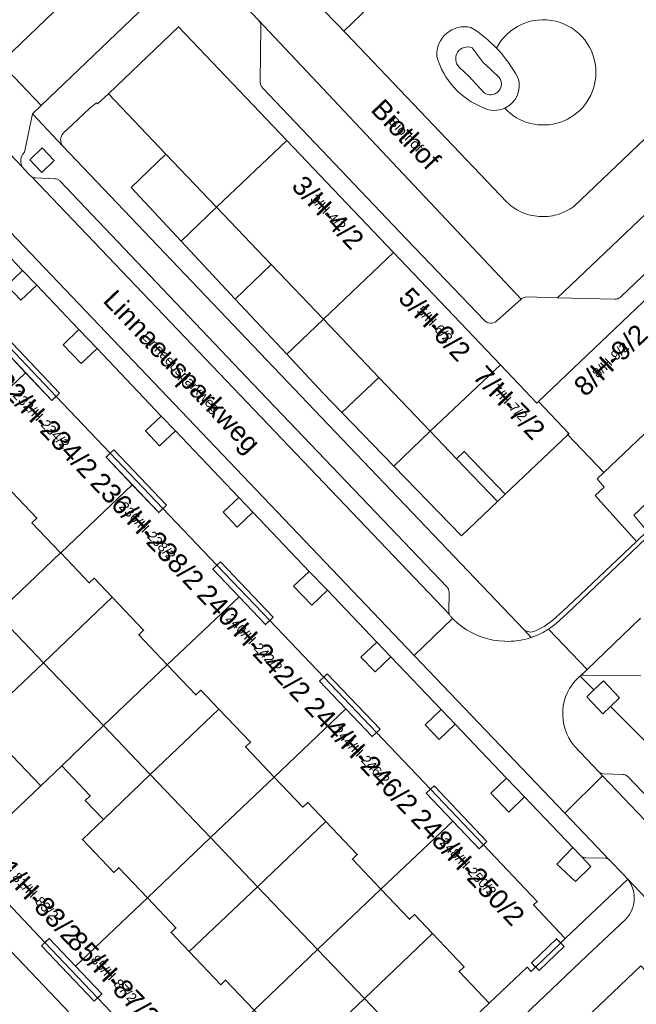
# Model space of a CAD drawing. Header units: metres. Extents: x 124322 to 125871, y 483990 to 485142.
# Tile 26 of 61: x 124596 to 124660, y 484654 to 484756. Entities that reach past the tile are written whole.
import ezdxf
from ezdxf.enums import TextEntityAlignment as Align

# ---------------------------------------------------------------- set-up
doc = ezdxf.new("R2010")
doc.units = ezdxf.units.M
for name, color, linetype, lineweight in [('B-RO-OG-BEBOUWING-GV', 7, 'Continuous', 35), ('B-RO-OG-BEBOUWING-T18', 7, 'Continuous', 18), ('B-RO-OG-BEBOUWING-T18 @ 0.5', 7, 'Continuous', 18), ('B-RO-OG-BEBOUWING-T18 @ 1', 7, 'Continuous', 18), ('B-RO-OG-BEBOUWING_LUIFEL-GV', 7, 'Continuous', 18), ('B-RO-OG-TERREIN_CULTUURSCHEIDING-GV', 7, 'Continuous', 0), ('B-RO-OG-TERREIN_ERF-GV', 7, 'Continuous', 0), ('B-RO-OG-TOPOGRAFIE-T18', 7, 'Continuous', 18), ('B-RO-OG-TOPOGRAFIE-T18 @ 0.5', 7, 'Continuous', 18), ('B-RO-OG-TOPOGRAFIE-T18 @ 1', 7, 'Continuous', 18), ('B-RO-VH-ONVERHARD-GV', 252, 'Continuous', 18), ('B-RO-VH-VERHARDING_OPEN-GV', 7, 'Continuous', 9)]:
    doc.layers.add(name, color=color, linetype=linetype, lineweight=lineweight)
doc.styles.add('IBstijl', font='arial.ttf', dxfattribs={"height": 2})

# ---------------------------------------------------------------- blocks, each defined once
blk = doc.blocks.new('*U135')
at = {"layer": 'B-RO-OG-TOPOGRAFIE-T18 @ 0.5', "style": 'IBstijl'}
blk.add_text('Biothof', height=1, rotation=-46.4, dxfattribs=at).set_placement((124636.212, 484743.711), align=Align.MIDDLE)
at = {"layer": 'B-RO-OG-TOPOGRAFIE-T18 @ 1', "style": 'IBstijl'}
blk.add_text('Biothof', height=2, rotation=-46.4, dxfattribs=at).set_placement((124636.212, 484743.711), align=Align.MIDDLE)
blk = doc.blocks.new('*U140')
at = {"layer": 'B-RO-OG-TOPOGRAFIE-T18 @ 0.5', "style": 'IBstijl'}
blk.add_text('Linnaeusparkweg', height=1, rotation=-46.4, dxfattribs=at).set_placement((124612.886, 484719.006), align=Align.MIDDLE)
at = {"layer": 'B-RO-OG-TOPOGRAFIE-T18 @ 1', "style": 'IBstijl'}
blk.add_text('Linnaeusparkweg', height=2, rotation=-46.4, dxfattribs=at).set_placement((124612.886, 484719.006), align=Align.MIDDLE)
blk = doc.blocks.new('*U285')
at = {"layer": 'B-RO-OG-BEBOUWING-T18 @ 0.5', "style": 'IBstijl'}
blk.add_text('7/H-7/2', height=1, rotation=-46.4, dxfattribs=at).set_placement((124646.903, 484715.976), align=Align.MIDDLE)
at = {"layer": 'B-RO-OG-BEBOUWING-T18 @ 1', "style": 'IBstijl'}
blk.add_text('7/H-7/2', height=2, rotation=-46.4, dxfattribs=at).set_placement((124646.903, 484715.976), align=Align.MIDDLE)
blk = doc.blocks.new('*U290')
at = {"layer": 'B-RO-OG-BEBOUWING-T18 @ 0.5', "style": 'IBstijl'}
blk.add_text('3/H-4/2', height=1, rotation=-46.4, dxfattribs=at).set_placement((124628.18, 484735.631), align=Align.MIDDLE)
at = {"layer": 'B-RO-OG-BEBOUWING-T18 @ 1', "style": 'IBstijl'}
blk.add_text('3/H-4/2', height=2, rotation=-46.4, dxfattribs=at).set_placement((124628.18, 484735.631), align=Align.MIDDLE)
blk = doc.blocks.new('*U291')
at = {"layer": 'B-RO-OG-BEBOUWING-T18 @ 0.5', "style": 'IBstijl'}
blk.add_text('232/H-234/2', height=1, rotation=-46.4, dxfattribs=at).set_placement((124598.54, 484714.234), align=Align.MIDDLE)
at = {"layer": 'B-RO-OG-BEBOUWING-T18 @ 1', "style": 'IBstijl'}
blk.add_text('232/H-234/2', height=2, rotation=-46.4, dxfattribs=at).set_placement((124598.54, 484714.234), align=Align.MIDDLE)
blk = doc.blocks.new('*U296')
at = {"layer": 'B-RO-OG-BEBOUWING-T18 @ 0.5', "style": 'IBstijl'}
blk.add_text('5/H-6/2', height=1, rotation=-46.4, dxfattribs=at).set_placement((124639.194, 484724.069), align=Align.MIDDLE)
at = {"layer": 'B-RO-OG-BEBOUWING-T18 @ 1', "style": 'IBstijl'}
blk.add_text('5/H-6/2', height=2, rotation=-46.4, dxfattribs=at).set_placement((124639.194, 484724.069), align=Align.MIDDLE)
blk = doc.blocks.new('*U297')
at = {"layer": 'B-RO-OG-BEBOUWING-T18 @ 0.5', "style": 'IBstijl'}
blk.add_text('8/H-9/2', height=1, rotation=43.6, dxfattribs=at).set_placement((124657.324, 484720.381), align=Align.MIDDLE)
at = {"layer": 'B-RO-OG-BEBOUWING-T18 @ 1', "style": 'IBstijl'}
blk.add_text('8/H-9/2', height=2, rotation=43.6, dxfattribs=at).set_placement((124657.324, 484720.381), align=Align.MIDDLE)
blk = doc.blocks.new('*U317')
at = {"layer": 'B-RO-OG-BEBOUWING-T18 @ 0.5', "style": 'IBstijl'}
blk.add_text('240/H-242/2', height=1, rotation=-46.4, dxfattribs=at).set_placement((124620.529, 484691.155), align=Align.MIDDLE)
at = {"layer": 'B-RO-OG-BEBOUWING-T18 @ 1', "style": 'IBstijl'}
blk.add_text('240/H-242/2', height=2, rotation=-46.4, dxfattribs=at).set_placement((124620.529, 484691.155), align=Align.MIDDLE)
blk = doc.blocks.new('*U320')
at = {"layer": 'B-RO-OG-BEBOUWING-T18 @ 0.5', "style": 'IBstijl'}
blk.add_text('85/H-87/2', height=1, rotation=-46.5, dxfattribs=at).set_placement((124606.044, 484656.417), align=Align.MIDDLE)
at = {"layer": 'B-RO-OG-BEBOUWING-T18 @ 1', "style": 'IBstijl'}
blk.add_text('85/H-87/2', height=2, rotation=-46.5, dxfattribs=at).set_placement((124606.044, 484656.417), align=Align.MIDDLE)
blk = doc.blocks.new('*U341')
at = {"layer": 'B-RO-OG-BEBOUWING-T18 @ 0.5', "style": 'IBstijl'}
blk.add_text('81/H-83/2', height=1, rotation=-46.5, dxfattribs=at).set_placement((124597.937, 484664.936), align=Align.MIDDLE)
at = {"layer": 'B-RO-OG-BEBOUWING-T18 @ 1', "style": 'IBstijl'}
blk.add_text('81/H-83/2', height=2, rotation=-46.5, dxfattribs=at).set_placement((124597.937, 484664.936), align=Align.MIDDLE)
blk = doc.blocks.new('*U345')
at = {"layer": 'B-RO-OG-BEBOUWING-T18 @ 0.5', "style": 'IBstijl'}
blk.add_text('248/H-250/2', height=1, rotation=-46.4, dxfattribs=at).set_placement((124642.639, 484667.984), align=Align.MIDDLE)
at = {"layer": 'B-RO-OG-BEBOUWING-T18 @ 1', "style": 'IBstijl'}
blk.add_text('248/H-250/2', height=2, rotation=-46.4, dxfattribs=at).set_placement((124642.639, 484667.984), align=Align.MIDDLE)
blk = doc.blocks.new('*U365')
at = {"layer": 'B-RO-OG-BEBOUWING-T18 @ 0.5', "style": 'IBstijl'}
blk.add_text('236/H-238/2', height=1, rotation=-46.4, dxfattribs=at).set_placement((124609.513, 484702.711), align=Align.MIDDLE)
at = {"layer": 'B-RO-OG-BEBOUWING-T18 @ 1', "style": 'IBstijl'}
blk.add_text('236/H-238/2', height=2, rotation=-46.4, dxfattribs=at).set_placement((124609.513, 484702.711), align=Align.MIDDLE)
blk = doc.blocks.new('*U371')
at = {"layer": 'B-RO-OG-BEBOUWING-T18 @ 0.5', "style": 'IBstijl'}
blk.add_text('244/H-246/2', height=1, rotation=-46.4, dxfattribs=at).set_placement((124631.627, 484679.538), align=Align.MIDDLE)
at = {"layer": 'B-RO-OG-BEBOUWING-T18 @ 1', "style": 'IBstijl'}
blk.add_text('244/H-246/2', height=2, rotation=-46.4, dxfattribs=at).set_placement((124631.627, 484679.538), align=Align.MIDDLE)

msp = doc.modelspace()

# ---------------------------------------------------------------- linework, layer by layer
at = {"layer": 'B-RO-OG-BEBOUWING-GV'}
for points in [[(124605.459, 484747.88), (124611.408, 484741.641), (124616.643, 484736.15), (124623.889, 484743.035), (124612.698, 484754.78)], [(124623.889, 484743.035), (124616.643, 484736.15), (124622.29, 484730.226), (124627.683, 484724.569), (124634.921, 484731.455)], [(124594.604, 484722.324), (124589.031, 484728.175), (124588.597, 484727.761), (124585.865, 484730.629), (124578.461, 484723.607), (124581.416, 484720.503), (124581.923, 484720.986), (124583.795, 484719.02), (124587.046, 484715.604), (124586.539, 484715.122), (124589.497, 484712.014), (124596.893, 484719.05), (124594.169, 484721.91)], [(124634.921, 484731.455), (124627.683, 484724.569), (124633.405, 484718.566), (124638.716, 484712.995), (124645.953, 484719.875)], [(124668.994, 484720.479), (124662.135, 484727.729), (124649.89, 484716.061), (124653.033, 484712.757), (124652.91, 484712.64), (124656.649, 484708.716), (124662.876, 484714.649)], [(124649.89, 484716.061), (124649.731, 484715.909), (124645.953, 484719.875), (124638.716, 484712.995), (124641.421, 484710.158), (124642.217, 484710.917), (124646.447, 484706.479), (124652.91, 484712.64), (124653.033, 484712.757)], [(124605.645, 484710.73), (124600.059, 484716.596), (124599.625, 484716.182), (124596.893, 484719.05), (124589.497, 484712.014), (124592.454, 484708.907), (124592.961, 484709.389), (124594.826, 484707.43), (124598.07, 484704.022), (124597.563, 484703.539), (124600.52, 484700.432), (124600.534, 484700.417), (124607.929, 484707.463), (124605.211, 484710.317)], [(124616.673, 484699.152), (124611.094, 484705.01), (124610.659, 484704.596), (124607.929, 484707.463), (124600.534, 484700.417), (124603.478, 484697.325), (124603.985, 484697.807), (124605.854, 484695.844), (124609.101, 484692.433), (124608.594, 484691.95), (124611.545, 484688.85), (124618.969, 484695.872), (124616.239, 484698.738)], [(124627.708, 484687.566), (124622.128, 484693.424), (124621.694, 484693.01), (124618.969, 484695.872), (124611.545, 484688.85), (124614.496, 484685.75), (124615.003, 484686.232), (124616.875, 484684.265), (124620.125, 484680.85), (124619.618, 484680.368), (124622.579, 484677.257), (124622.597, 484677.239), (124629.991, 484684.299), (124627.274, 484687.153)], [(124591.744, 484682.399), (124589.869, 484684.37), (124590.376, 484684.852), (124587.422, 484687.956), (124580.008, 484680.891), (124582.745, 484678.013), (124582.31, 484677.6), (124587.872, 484671.752), (124588.307, 484672.166), (124591.043, 484669.289), (124598.466, 484676.35), (124595.505, 484679.462), (124594.998, 484678.98)], [(124638.735, 484675.987), (124633.156, 484681.845), (124632.722, 484681.431), (124629.991, 484684.299), (124622.597, 484677.239), (124625.541, 484674.146), (124626.048, 484674.628), (124627.92, 484672.662), (124631.17, 484669.247), (124630.663, 484668.764), (124633.614, 484665.664), (124641.032, 484672.706), (124638.301, 484675.573)], [(124604.941, 484672.882), (124603.07, 484674.847), (124603.577, 484675.33), (124600.64, 484678.418), (124598.466, 484676.35), (124591.043, 484669.289), (124593.778, 484666.412), (124593.344, 484665.999), (124598.905, 484660.151), (124599.34, 484660.565), (124602.055, 484657.71), (124609.484, 484664.77), (124606.527, 484667.878), (124606.02, 484667.395), (124602.77, 484670.811)], [(124644.198, 484670.252), (124643.763, 484669.838), (124641.032, 484672.706), (124633.614, 484665.664), (124636.572, 484662.556), (124637.079, 484663.039), (124638.95, 484661.072), (124642.201, 484657.657), (124641.694, 484657.175), (124644.809, 484653.9), (124648.714, 484657.603), (124649.13, 484657.17), (124649.597, 484657.622), (124649.182, 484658.054), (124651.765, 484660.549), (124652.188, 484660.108), (124652.65, 484660.569), (124649.38, 484664.042), (124649.769, 484664.4)], [(124613.808, 484659.208), (124611.934, 484661.179), (124612.441, 484661.662), (124609.484, 484664.77), (124602.055, 484657.71), (124604.784, 484654.84), (124604.349, 484654.427), (124609.931, 484648.557), (124610.366, 484648.971), (124613.082, 484646.115), (124620.52, 484653.171), (124617.57, 484656.272), (124617.062, 484655.789)]]:
    msp.add_lwpolyline(points, close=True, dxfattribs=at)
at = {"layer": 'B-RO-OG-BEBOUWING_LUIFEL-GV'}
for points in [[(124594.604, 484722.324), (124594.169, 484721.91), (124599.625, 484716.182), (124600.422, 484716.941), (124594.967, 484722.669)], [(124605.645, 484710.73), (124605.211, 484710.317), (124610.659, 484704.596), (124611.457, 484705.355), (124606.008, 484711.075)], [(124641.421, 484710.158), (124645.65, 484705.719), (124646.447, 484706.479), (124642.217, 484710.917)], [(124616.673, 484699.152), (124616.239, 484698.738), (124621.694, 484693.01), (124622.491, 484693.769), (124617.036, 484699.497)], [(124627.708, 484687.566), (124627.274, 484687.153), (124632.722, 484681.431), (124633.519, 484682.19), (124628.071, 484687.911)], [(124638.735, 484675.987), (124638.301, 484675.573), (124643.763, 484669.838), (124644.561, 484670.597), (124639.098, 484676.332)], [(124599.34, 484660.565), (124598.543, 484659.807), (124603.987, 484654.083), (124604.784, 484654.84)], [(124652.535, 484659.748), (124651.765, 484660.549), (124649.182, 484658.054), (124649.946, 484657.26)]]:
    msp.add_lwpolyline(points, close=True, dxfattribs=at)
at = {"layer": 'B-RO-OG-TERREIN_CULTUURSCHEIDING-GV'}
for points in [[(124653.529, 484736.237), (124667.532, 484749.54), (124666.045, 484751.097), (124642.57, 484775.69)], [(124632.4, 484756.858), (124629.782, 484754.354), (124630.02, 484754.11), (124646.615, 484736.68)], [(124644.188, 484751.101), (124643.044, 484752.61)], [(124643.044, 484752.61), (124644.188, 484751.101), (124644.958, 484750.378), (124645.843, 484749.548)], [(124645.843, 484749.548), (124644.958, 484750.378), (124644.188, 484751.101)], [(124641.738, 484750.598), (124642.701, 484749.707), (124644.292, 484747.964)], [(124644.292, 484747.964), (124642.701, 484749.707), (124641.738, 484750.598)], [(124655.808, 484749.608), (124655.829, 484750.082)], [(124655.829, 484750.082), (124655.808, 484749.608)]]:
    msp.add_lwpolyline(points, dxfattribs=at)
for points in [[(124655.829, 484750.082, 0.7859766), (124645.559, 484752.586)], [(124645.559, 484752.586, -0.7859766), (124655.829, 484750.082)], [(124639.392, 484751.738, -0.5022343), (124642.898, 484754.733)], [(124642.898, 484754.733, 0.5022343), (124639.392, 484751.738)], [(124642.898, 484754.733, -0.0636283), (124645.559, 484752.586)], [(124645.559, 484752.586, 0.0636283), (124642.898, 484754.733)], [(124643.044, 484752.61, 0.8549998), (124641.738, 484750.598)], [(124641.738, 484750.598, -0.8549998), (124643.044, 484752.61)], [(124645.559, 484752.586, -0.0710146), (124647.778, 484749.5)], [(124647.778, 484749.5, 0.0710146), (124645.559, 484752.586)], [(124644.195, 484746.43, -0.2366754), (124639.392, 484751.738)], [(124639.392, 484751.738, 0.2366754), (124644.195, 484746.43)], [(124645.419, 484747.877, 0.4655512), (124645.843, 484749.548)], [(124645.843, 484749.548, -0.4655512), (124645.419, 484747.877)], [(124646.406, 484746.382, 0.6496871), (124655.808, 484749.608)], [(124655.808, 484749.608, -0.6496871), (124646.406, 484746.382)], [(124647.778, 484749.5, -0.381817), (124646.406, 484746.382)], [(124646.406, 484746.382, 0.381817), (124647.778, 484749.5)], [(124644.292, 484747.964, 0.2688288), (124645.419, 484747.877)], [(124645.419, 484747.877, -0.2688288), (124644.292, 484747.964)], [(124646.406, 484746.382, -0.2270476), (124644.195, 484746.43)], [(124644.195, 484746.43, 0.2270476), (124646.406, 484746.382)], [(124646.615, 484736.68, 0.0872276), (124648.147, 484735.642)], [(124651.783, 484735.375, 0.0918672), (124653.529, 484736.237)], [(124648.147, 484735.642, 0.087383), (124649.942, 484735.189)], [(124649.942, 484735.189, 0.0869547), (124651.783, 484735.375)]]:
    msp.add_lwpolyline(points, format="xyb", dxfattribs=at)
at = {"layer": 'B-RO-OG-TERREIN_ERF-GV'}
for points in [[(124611.408, 484741.641), (124607.794, 484738.196), (124612.969, 484732.648), (124616.643, 484736.15)], [(124616.643, 484736.15), (124612.969, 484732.648), (124618.552, 484726.663), (124622.29, 484730.226)], [(124622.29, 484730.226), (124618.552, 484726.663), (124623.884, 484720.947), (124627.683, 484724.569)], [(124627.683, 484724.569), (124623.884, 484720.947), (124627.64, 484716.92), (124629.579, 484714.919), (124633.405, 484718.566)], [(124594.604, 484722.324), (124594.169, 484721.91), (124596.893, 484719.05), (124599.625, 484716.182), (124600.059, 484716.596)], [(124633.405, 484718.566), (124629.579, 484714.919), (124634.936, 484709.391), (124638.716, 484712.995)], [(124666.493, 484710.712), (124666.563, 484710.78), (124662.876, 484714.649), (124656.649, 484708.716), (124655.962, 484708.061), (124656.692, 484707.208), (124655.74, 484706.37), (124660.002, 484701.597), (124661.13, 484702.67), (124659.75, 484704.33)], [(124638.716, 484712.995), (124634.936, 484709.391), (124641.93, 484702.174), (124645.65, 484705.719), (124646.447, 484706.479), (124642.217, 484710.917), (124641.421, 484710.158)], [(124605.645, 484710.73), (124605.211, 484710.317), (124607.929, 484707.463), (124610.659, 484704.596), (124611.094, 484705.01)], [(124594.826, 484707.43), (124587.692, 484700.642), (124593.908, 484694.134), (124600.52, 484700.432), (124597.563, 484703.539), (124598.07, 484704.022)], [(124605.854, 484695.844), (124603.985, 484697.807), (124603.478, 484697.325), (124600.534, 484700.417), (124600.52, 484700.432), (124593.908, 484694.134), (124598.745, 484689.07)], [(124616.673, 484699.152), (124616.239, 484698.738), (124618.969, 484695.872), (124621.694, 484693.01), (124622.128, 484693.424)], [(124605.854, 484695.844), (124598.745, 484689.07), (124604.958, 484682.566), (124611.545, 484688.85), (124608.594, 484691.95), (124609.101, 484692.433)], [(124598.745, 484689.07), (124593.908, 484694.134), (124587.422, 484687.956), (124590.376, 484684.852), (124589.869, 484684.37), (124591.744, 484682.399)], [(124598.745, 484689.07), (124591.744, 484682.399), (124594.998, 484678.98), (124595.505, 484679.462), (124598.466, 484676.35), (124600.64, 484678.418), (124604.958, 484682.566)], [(124616.875, 484684.265), (124615.003, 484686.232), (124614.496, 484685.75), (124611.545, 484688.85), (124604.958, 484682.566), (124609.79, 484677.507)], [(124627.708, 484687.566), (124627.274, 484687.153), (124629.991, 484684.299), (124632.722, 484681.431), (124633.156, 484681.845)], [(124616.875, 484684.265), (124609.79, 484677.507), (124616.011, 484670.994), (124622.579, 484677.257), (124619.618, 484680.368), (124620.125, 484680.85)], [(124609.79, 484677.507), (124604.958, 484682.566), (124600.64, 484678.418), (124603.577, 484675.33), (124603.07, 484674.847), (124604.941, 484672.882)], [(124609.79, 484677.507), (124604.941, 484672.882), (124602.77, 484670.811), (124606.02, 484667.395), (124606.527, 484667.878), (124609.484, 484664.77), (124616.011, 484670.994)], [(124627.92, 484672.662), (124626.048, 484674.628), (124625.541, 484674.146), (124622.597, 484677.239), (124622.579, 484677.257), (124616.011, 484670.994), (124620.853, 484665.925)], [(124638.735, 484675.987), (124638.301, 484675.573), (124641.032, 484672.706), (124643.763, 484669.838), (124644.198, 484670.252)], [(124627.92, 484672.662), (124620.853, 484665.925), (124627.068, 484659.419), (124633.614, 484665.664), (124630.663, 484668.764), (124631.17, 484669.247)], [(124620.853, 484665.925), (124616.011, 484670.994), (124609.484, 484664.77), (124612.441, 484661.662), (124611.934, 484661.179), (124613.808, 484659.208)], [(124620.853, 484665.925), (124613.808, 484659.208), (124617.062, 484655.789), (124617.57, 484656.272), (124620.52, 484653.171), (124627.068, 484659.419)], [(124638.95, 484661.072), (124637.079, 484663.039), (124636.572, 484662.556), (124633.614, 484665.664), (124627.068, 484659.419), (124631.905, 484654.355)], [(124602.055, 484657.71), (124599.34, 484660.565), (124598.905, 484660.151), (124604.349, 484654.427), (124604.784, 484654.84)], [(124638.95, 484661.072), (124631.905, 484654.355), (124638.279, 484647.682), (124644.809, 484653.9), (124641.694, 484657.175), (124642.201, 484657.657)], [(124652.188, 484660.108), (124651.765, 484660.549), (124649.182, 484658.054), (124649.597, 484657.622)], [(124631.905, 484654.355), (124627.068, 484659.419), (124620.52, 484653.171), (124623.47, 484650.071), (124622.963, 484649.588), (124624.837, 484647.617)], [(124631.905, 484654.355), (124624.837, 484647.617), (124628.091, 484644.198), (124628.604, 484644.675), (124631.699, 484641.42), (124638.279, 484647.682)]]:
    msp.add_lwpolyline(points, close=True, dxfattribs=at)
at = {"layer": 'B-RO-VH-ONVERHARD-GV'}
for points in [[(124604.281, 484721.537), (124602.413, 484723.498), (124600.785, 484721.94), (124602.657, 484719.985)], [(124612.384, 484713.034), (124610.925, 484714.564), (124609.308, 484713.023), (124610.749, 484711.503)], [(124620.392, 484704.629), (124618.944, 484706.148), (124617.3, 484704.623), (124618.758, 484703.088)], [(124628.085, 484696.555), (124626.217, 484698.516), (124624.596, 484696.987), (124626.466, 484695.009)], [(124634.641, 484689.675), (124633.187, 484691.201), (124631.553, 484689.662), (124633.01, 484688.14)], [(124655.617, 484686.253), (124654.87, 484685.538), (124656.525, 484683.792), (124657.32, 484684.553), (124658.262, 484685.456), (124656.607, 484687.202)], [(124641.275, 484682.716), (124639.831, 484684.228), (124638.187, 484682.648), (124639.648, 484681.15)], [(124648.455, 484675.196), (124646.586, 484677.153), (124644.96, 484675.602), (124646.825, 484673.636)], [(124653.446, 484669.969), (124651.797, 484668.259), (124653.704, 484666.451), (124655.317, 484668.009), (124654.279, 484669.096)]]:
    msp.add_lwpolyline(points, close=True, dxfattribs=at)
at = {"layer": 'B-RO-VH-VERHARDING_OPEN-GV'}
for points in [[(124613.715, 484769.515), (124605.37, 484761.65), (124600.667, 484757.155), (124594.719, 484751.465), (124594.319, 484751.082), (124598.514, 484746.664), (124610.911, 484758.533)], [(124646.615, 484736.68), (124630.02, 484754.11), (124629.782, 484754.354), (124629.299, 484754.85), (124625.27, 484758.981), (124625.037, 484759.2), (124624.537, 484759.715), (124621.362, 484762.983), (124619.85, 484764.54), (124618.218, 484766.239), (124615.115, 484769.47)], [(124687.014, 484768.048), (124683.86, 484765.02), (124667.532, 484749.54), (124653.529, 484736.237)], [(124648.685, 484726.878), (124651.871, 484726.798), (124688.361, 484761.561)], [(124688.361, 484761.561), (124651.871, 484726.798), (124657.742, 484726.65)], [(124610.911, 484758.533), (124598.514, 484746.664), (124597.611, 484745.799), (124600.757, 484742.461)], [(124620.962, 484755.475), (124618.311, 484758.32)], [(124618.311, 484758.32), (124620.962, 484755.475), (124648.117, 484726.664)], [(124658.443, 484726.912), (124690.305, 484757.266)], [(124690.305, 484757.266), (124658.443, 484726.912)], [(124597.471, 484739.354), (124597.427, 484739.396), (124597.388, 484739.441), (124596.703, 484740.156), (124596.644, 484740.228), (124596.592, 484740.304), (124587.906, 484749.39), (124587.886, 484749.41), (124582.286, 484755.295), (124578.306, 484751.428), (124637.062, 484689.832), (124641.023, 484693.634), (124640.864, 484693.801)], [(124645.556, 484724.389), (124648.117, 484726.664), (124620.962, 484755.475)], [(124600.827, 484743.832), (124601.736, 484744.69), (124603.531, 484746.383), (124604.216, 484746.926), (124604.344, 484746.821), (124605.459, 484747.88), (124612.698, 484754.78), (124623.889, 484743.035), (124634.921, 484731.455), (124645.953, 484719.875), (124649.731, 484715.909), (124649.89, 484716.061), (124662.135, 484727.729)], [(124621.143, 484749.113), (124621.203, 484754.823)], [(124621.203, 484754.823), (124621.143, 484749.113)], [(124657.27, 484668.647), (124652.612, 484673.53), (124637.062, 484689.832), (124578.306, 484751.428)], [(124578.669, 484748.417), (124580.484, 484746.512), (124581.951, 484744.972), (124588.801, 484737.783), (124590.679, 484735.812), (124596.593, 484729.605), (124598.049, 484728.078), (124602.413, 484723.498), (124604.281, 484721.537), (124610.925, 484714.564), (124612.384, 484713.034), (124618.944, 484706.148), (124620.392, 484704.629), (124626.217, 484698.516), (124628.085, 484696.555), (124633.187, 484691.201), (124634.641, 484689.675), (124639.831, 484684.228), (124641.275, 484682.716), (124646.586, 484677.153), (124648.455, 484675.196), (124653.446, 484669.969), (124654.279, 484669.096)], [(124612.384, 484713.034), (124610.749, 484711.503), (124609.308, 484713.023), (124610.925, 484714.564), (124604.281, 484721.537), (124602.657, 484719.985), (124600.785, 484721.94), (124602.413, 484723.498), (124598.049, 484728.078), (124596.426, 484726.543), (124594.978, 484728.057), (124596.593, 484729.605), (124590.679, 484735.812), (124589.044, 484734.295), (124587.195, 484736.246), (124588.801, 484737.783), (124581.951, 484744.972), (124580.327, 484743.44), (124578.867, 484744.964), (124580.484, 484746.512), (124578.669, 484748.417)], [(124644.311, 484724.438), (124636.26, 484732.84), (124621.39, 484748.483)], [(124621.39, 484748.483), (124636.26, 484732.84), (124644.311, 484724.438)], [(124708.267, 484747.355), (124707.413, 484746.652), (124690.027, 484730.122), (124688.429, 484731.803), (124687.852, 484731.249), (124689.447, 484729.572), (124669.607, 484710.748), (124668.617, 484709.8), (124667.148, 484711.344), (124666.563, 484710.78), (124666.493, 484710.712), (124667.959, 484709.17), (124661.13, 484702.67), (124660.002, 484701.597), (124653.556, 484695.458), (124652.435, 484694.439), (124651.386, 484693.48), (124650.47, 484692.83), (124649.58, 484692.384)], [(124640.456, 484700.806), (124626.76, 484715.166), (124600.757, 484742.461), (124597.611, 484745.799), (124596.794, 484741.829)], [(124700.679, 484731.989), (124709.423, 484740.289), (124709.439, 484740.303), (124705.558, 484744.375), (124692.92, 484732.26), (124669.91, 484710.43), (124652.86, 484694.162), (124652.122, 484693.491)], [(124660.462, 484687.727), (124654.591, 484687.79), (124654.453, 484687.783), (124654.384, 484687.769), (124654.318, 484687.75), (124654.278, 484687.734), (124654.238, 484687.716), (124654.186, 484687.688), (124655.617, 484686.253), (124656.607, 484687.202), (124658.262, 484685.456), (124657.32, 484684.553), (124660.85, 484681.029), (124674.911, 484694.419), (124686.499, 484705.452), (124698.087, 484716.486), (124709.659, 484727.505), (124721.261, 484738.552), (124724.071, 484741.228), (124720.649, 484744.821), (124720.588, 484744.762)], [(124596.592, 484740.304), (124596.644, 484740.228), (124596.703, 484740.156), (124597.388, 484739.441), (124597.427, 484739.396), (124597.471, 484739.354)], [(124640.692, 484694.064), (124597.471, 484739.354)], [(124597.471, 484739.354), (124640.692, 484694.064)], [(124599.922, 484739.1), (124597.908, 484739.182)], [(124597.908, 484739.182), (124599.922, 484739.1)], [(124640.452, 484696.881), (124620.432, 484717.873), (124600.441, 484738.87)], [(124600.441, 484738.87), (124620.432, 484717.873), (124640.452, 484696.881)], [(124648.117, 484726.664), (124645.556, 484724.389)], [(124657.742, 484726.65), (124651.871, 484726.798), (124648.685, 484726.878)], [(124594.604, 484722.324), (124600.059, 484716.596), (124605.645, 484710.73), (124611.094, 484705.01), (124616.673, 484699.152), (124622.128, 484693.424), (124627.708, 484687.566), (124633.156, 484681.845), (124638.735, 484675.987), (124644.198, 484670.252), (124649.769, 484664.4), (124649.38, 484664.042), (124652.65, 484660.569), (124659.112, 484666.715), (124658.671, 484667.175), (124657.27, 484668.647)], [(124654.279, 484669.096), (124655.317, 484668.009), (124653.704, 484666.451), (124651.797, 484668.259), (124653.446, 484669.969), (124648.455, 484675.196), (124646.825, 484673.636), (124644.96, 484675.602), (124646.586, 484677.153), (124641.275, 484682.716), (124639.648, 484681.15), (124638.187, 484682.648), (124639.831, 484684.228), (124634.641, 484689.675), (124633.01, 484688.14), (124631.553, 484689.662), (124633.187, 484691.201), (124628.085, 484696.555), (124626.466, 484695.009), (124624.596, 484696.987), (124626.217, 484698.516), (124620.392, 484704.629), (124618.758, 484703.088), (124617.3, 484704.623), (124618.944, 484706.148), (124612.384, 484713.034)], [(124652.122, 484693.491), (124652.86, 484694.162), (124669.91, 484710.43)], [(124649.04, 484691.652), (124649.126, 484691.68), (124648.414, 484692.473), (124648.361, 484692.519), (124640.456, 484700.806)], [(124640.641, 484694.346), (124640.653, 484696.347)], [(124640.653, 484696.347), (124640.641, 484694.346)], [(124641.023, 484693.634), (124637.062, 484689.832), (124652.612, 484673.53), (124656.521, 484677.376), (124656.136, 484677.779), (124653.574, 484680.482)], [(124640.864, 484693.801), (124641.023, 484693.634)], [(124651.021, 484692.605), (124650.923, 484692.541), (124654.915, 484688.367), (124660.412, 484693.651), (124660.446, 484693.685)], [(124660.324, 484693.536), (124660.355, 484693.582), (124660.381, 484693.615), (124660.412, 484693.651), (124654.915, 484688.367), (124654.238, 484687.716), (124654.278, 484687.734), (124654.318, 484687.75), (124654.384, 484687.769), (124654.453, 484687.783), (124654.591, 484687.79), (124660.462, 484687.727)], [(124648.414, 484692.473), (124649.126, 484691.68)], [(124650.923, 484692.541), (124651.021, 484692.605)], [(124654.186, 484687.688), (124654.238, 484687.716), (124654.915, 484688.367), (124650.923, 484692.541)], [(124649.126, 484691.68), (124649.04, 484691.652)], [(124653.989, 484687.526), (124654.046, 484687.579)], [(124654.046, 484687.579), (124653.989, 484687.526)], [(124654.136, 484687.656), (124654.186, 484687.688)], [(124660.85, 484681.029), (124657.32, 484684.553), (124656.525, 484683.792), (124654.87, 484685.538), (124655.617, 484686.253), (124654.186, 484687.688), (124654.136, 484687.656)], [(124653.574, 484680.482), (124656.136, 484677.779)], [(124656.136, 484677.779), (124656.521, 484677.376), (124668.074, 484665.271)], [(124658.596, 484677.527), (124656.597, 484677.59)], [(124656.597, 484677.59), (124658.596, 484677.527)], [(124667.767, 484668.26), (124659.126, 484677.295)], [(124659.126, 484677.295), (124667.767, 484668.26)], [(124654.768, 484668.901), (124656.766, 484668.862)], [(124656.766, 484668.862), (124654.768, 484668.901)], [(124659.112, 484666.715), (124652.65, 484660.569), (124652.188, 484660.108), (124649.597, 484657.622), (124649.13, 484657.17), (124648.714, 484657.603), (124644.809, 484653.9), (124638.279, 484647.682), (124631.699, 484641.42), (124627.811, 484637.689), (124628.219, 484637.249), (124627.754, 484636.811), (124625.143, 484634.347), (124624.67, 484633.9), (124621.781, 484631.183), (124617.927, 484627.485)], [(124650.43, 484648.201), (124660.458, 484657.755), (124661.003, 484657.17), (124664.773, 484660.746), (124659.112, 484666.715)], [(124595.426, 484659.227), (124621.554, 484631.734), (124621.781, 484631.183), (124624.67, 484633.9), (124621.371, 484637.371), (124620.949, 484636.969), (124616.403, 484641.753), (124609.931, 484648.557), (124604.349, 484654.427), (124598.905, 484660.151), (124593.344, 484665.999)], [(124658.894, 484662.549), (124654.897, 484658.761), (124642.642, 484647.083), (124623.368, 484628.741), (124623.29, 484628.662), (124623.251, 484628.623), (124623.211, 484628.584), (124623.129, 484628.508), (124623.088, 484628.471), (124623.047, 484628.434), (124611.957, 484617.863)], [(124623.047, 484628.434), (124623.088, 484628.471), (124623.129, 484628.508), (124623.211, 484628.584), (124623.251, 484628.623), (124623.29, 484628.662), (124623.368, 484628.741), (124642.642, 484647.083), (124654.897, 484658.761), (124658.894, 484662.549)]]:
    msp.add_lwpolyline(points, dxfattribs=at)
for points in [[(124621.142, 484755.19, 0.0411882), (124620.962, 484755.475)], [(124620.962, 484755.475, -0.0411882), (124621.142, 484755.19)], [(124621.203, 484754.823, 0.1064954), (124621.142, 484755.19)], [(124621.142, 484755.19, -0.1064954), (124621.203, 484754.823)], [(124621.202, 484748.78, -0.0928392), (124621.143, 484749.113)], [(124621.143, 484749.113, 0.0928392), (124621.202, 484748.78)], [(124621.39, 484748.483, -0.1010255), (124621.202, 484748.78)], [(124621.202, 484748.78, 0.1010255), (124621.39, 484748.483)], [(124600.516, 484743.126, -0.2030761), (124600.827, 484743.832)], [(124600.757, 484742.461, -0.184204), (124600.516, 484743.126)], [(124596.794, 484741.829, 0.2258296), (124596.409, 484740.868)], [(124596.409, 484740.868, 0.1263879), (124596.592, 484740.304)], [(124597.62, 484739.254, -0.0680104), (124597.471, 484739.354)], [(124597.471, 484739.354, 0.0680104), (124597.62, 484739.254)], [(124597.908, 484739.182, -0.1094817), (124597.62, 484739.254)], [(124597.62, 484739.254, 0.1094817), (124597.908, 484739.182)], [(124600.19, 484739.038, 0.0899193), (124599.922, 484739.1)], [(124599.922, 484739.1, -0.0899193), (124600.19, 484739.038)], [(124600.441, 484738.87, 0.0936593), (124600.19, 484739.038)], [(124600.19, 484739.038, -0.0936593), (124600.441, 484738.87)], [(124648.147, 484735.642, -0.0872276), (124646.615, 484736.68)], [(124653.529, 484736.237, -0.0918672), (124651.783, 484735.375)], [(124649.942, 484735.189, -0.087383), (124648.147, 484735.642)], [(124651.783, 484735.375, -0.0869547), (124649.942, 484735.189)], [(124648.399, 484726.83, 0.0985433), (124648.117, 484726.664)], [(124648.117, 484726.664, -0.0985433), (124648.399, 484726.83)], [(124648.685, 484726.878, 0.0839001), (124648.399, 484726.83)], [(124648.399, 484726.83, -0.0839001), (124648.685, 484726.878)], [(124657.742, 484726.65, 0.0900245), (124658.086, 484726.697)], [(124658.086, 484726.697, -0.0900245), (124657.742, 484726.65)], [(124658.086, 484726.697, 0.1086404), (124658.443, 484726.912)], [(124658.443, 484726.912, -0.1086404), (124658.086, 484726.697)], [(124644.911, 484724.164, -0.1899622), (124644.311, 484724.438)], [(124644.311, 484724.438, 0.1899622), (124644.911, 484724.164)], [(124645.556, 484724.389, -0.1972358), (124644.911, 484724.164)], [(124644.911, 484724.164, 0.1972358), (124645.556, 484724.389)], [(124640.611, 484696.622, 0.1049784), (124640.452, 484696.881)], [(124640.452, 484696.881, -0.1049784), (124640.611, 484696.622)], [(124640.653, 484696.347, 0.0951052), (124640.611, 484696.622)], [(124640.611, 484696.622, -0.0951052), (124640.653, 484696.347)], [(124640.692, 484694.064, -0.0951972), (124640.641, 484694.346)], [(124640.641, 484694.346, 0.0951972), (124640.692, 484694.064)], [(124640.864, 484693.801, -0.1041804), (124640.692, 484694.064)], [(124640.692, 484694.064, 0.1041804), (124640.864, 484693.801)], [(124641.395, 484693.281, -0.0145921), (124641.023, 484693.634)], [(124641.023, 484693.634, 0.0145921), (124641.395, 484693.281)], [(124641.972, 484692.813, -0.0239622), (124641.395, 484693.281)], [(124641.395, 484693.281, 0.0239622), (124641.972, 484692.813)], [(124652.122, 484693.491, -0.0448649), (124651.021, 484692.605)], [(124651.021, 484692.605, 0.0448649), (124652.122, 484693.491)], [(124646.414, 484691.283, -0.1525279), (124641.972, 484692.813)], [(124641.972, 484692.813, 0.1525279), (124646.414, 484691.283)], [(124648.928, 484692.254, -0.1379562), (124648.414, 484692.473)], [(124649.58, 484692.384, -0.1657814), (124648.928, 484692.254)], [(124650.923, 484692.541, -0.041435), (124649.779, 484691.929)], [(124649.779, 484691.929, 0.041435), (124650.923, 484692.541)], [(124649.04, 484691.652, -0.0849549), (124646.414, 484691.283)], [(124646.414, 484691.283, 0.0849549), (124649.04, 484691.652)], [(124649.413, 484691.781, -0.0103921), (124649.126, 484691.68)], [(124649.126, 484691.68, 0.0103921), (124649.413, 484691.781)], [(124649.779, 484691.929, -0.0112922), (124649.413, 484691.781)], [(124649.413, 484691.781, 0.0112922), (124649.779, 484691.929)], [(124652.401, 484684.132, -0.186728), (124653.989, 484687.526)], [(124653.989, 484687.526, 0.186728), (124652.401, 484684.132)], [(124654.046, 484687.579, -0.0412038), (124654.136, 484687.656)], [(124654.136, 484687.656, 0.0412038), (124654.046, 484687.579)], [(124653.574, 484680.482, -0.1916156), (124652.401, 484684.132)], [(124652.401, 484684.132, 0.1916156), (124653.574, 484680.482)], [(124656.312, 484677.66, -0.0717821), (124656.136, 484677.779)], [(124656.136, 484677.779, 0.0717821), (124656.312, 484677.66)], [(124656.597, 484677.59, -0.1049639), (124656.312, 484677.66)], [(124656.312, 484677.66, 0.1049639), (124656.597, 484677.59)], [(124658.873, 484677.467, 0.0933914), (124658.596, 484677.527)], [(124658.596, 484677.527, -0.0933914), (124658.873, 484677.467)], [(124659.126, 484677.295, 0.101525), (124658.873, 484677.467)], [(124658.873, 484677.467, -0.101525), (124659.126, 484677.295)], [(124654.279, 484669.096, 0.075021), (124654.502, 484668.959)], [(124654.502, 484668.959, -0.075021), (124654.279, 484669.096)], [(124654.502, 484668.959, 0.0892624), (124654.768, 484668.901)], [(124654.768, 484668.901, -0.0892624), (124654.502, 484668.959)], [(124656.766, 484668.862, -0.1123663), (124657.08, 484668.783)], [(124657.08, 484668.783, 0.1123663), (124656.766, 484668.862)], [(124657.08, 484668.783, -0.0786175), (124657.27, 484668.647)], [(124657.27, 484668.647, 0.0786175), (124657.08, 484668.783)], [(124659.787, 484664.795, 0.1653001), (124659.112, 484666.715)], [(124659.112, 484666.715, -0.1653001), (124659.787, 484664.795)], [(124658.894, 484662.549, 0.1972189), (124659.787, 484664.795)], [(124659.787, 484664.795, -0.1972189), (124658.894, 484662.549)]]:
    msp.add_lwpolyline(points, format="xyb", dxfattribs=at)
for points in [[(124598.567, 484739.748), (124597.329, 484741.052), (124598.632, 484742.301), (124599.871, 484740.992)], [(124656.521, 484677.376), (124652.612, 484673.53), (124657.27, 484668.647), (124658.671, 484667.175), (124659.112, 484666.715), (124664.773, 484660.746), (124668.767, 484664.577), (124668.132, 484665.21), (124668.074, 484665.271)]]:
    msp.add_lwpolyline(points, close=True, dxfattribs=at)

# ---------------------------------------------------------------- block references
at = {"layer": 'B-RO-OG-BEBOUWING-T18'}
for name in ['*U290', '*U296', '*U297', '*U291', '*U285', '*U365', '*U317', '*U371', '*U345', '*U341', '*U320']:
    msp.add_blockref(name, (0, 0), dxfattribs=at)
at = {"layer": 'B-RO-OG-TOPOGRAFIE-T18'}
for name in ['*U135', '*U140']:
    msp.add_blockref(name, (0, 0), dxfattribs=at)

doc.saveas('drawing.dxf')
